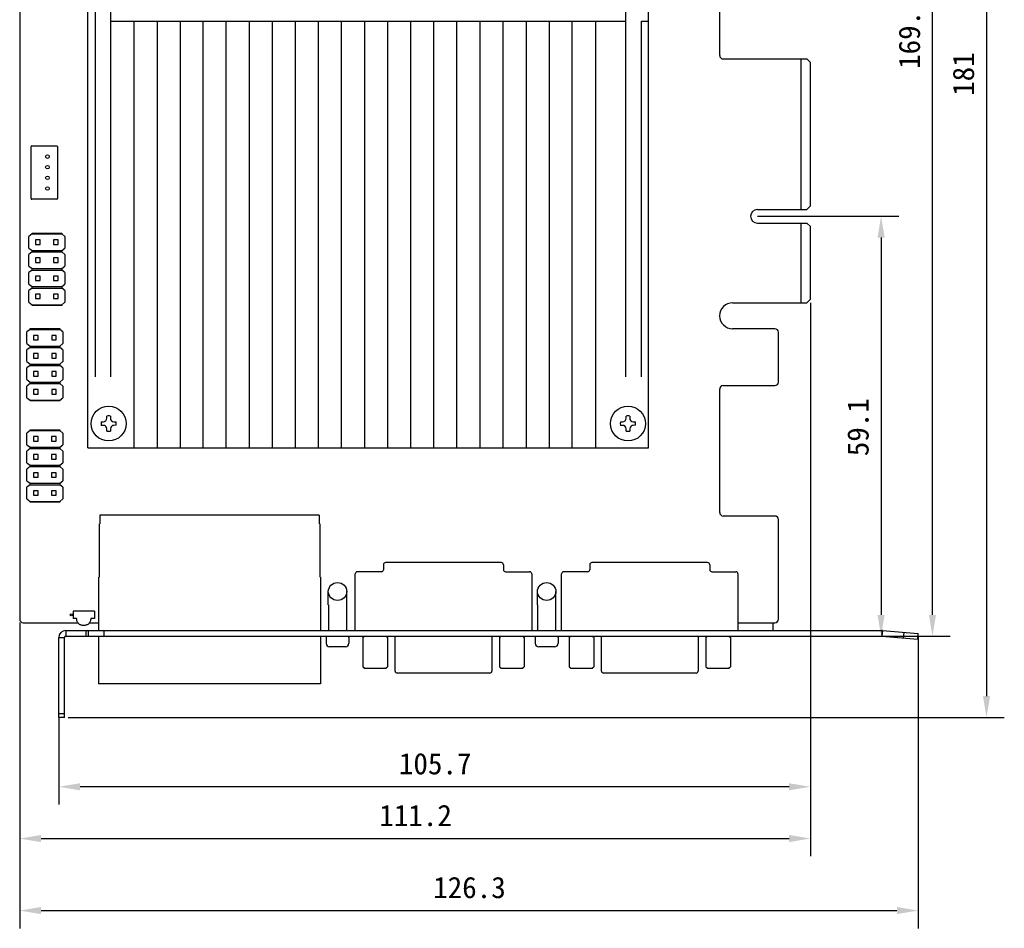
# Model space of a CAD drawing. Header units: millimetres. Extents: x 179 to 458, y 82 to 358.
# Tile 1 of 3: x 179 to 318, y 97 to 225. Entities that reach past the tile are written whole.
import ezdxf

# ---------------------------------------------------------------- set-up
doc = ezdxf.new("R2010")
doc.units = ezdxf.units.MM
doc.header["$LTSCALE"] = 32.67
doc.header["$PDMODE"] = 3
doc.header["$PDSIZE"] = 8
doc.linetypes.add('CENTER', pattern=[0.6, 0.375, -0.075, 0.075, -0.075])
doc.layers.get('0').update_dxf_attribs({"linetype": 'CONTINUOUS'})
doc.layers.get('Defpoints').update_dxf_attribs({"linetype": 'CONTINUOUS'})
for name, color, linetype in [('00_COMPONENTS', 7, 'CONTINUOUS'), ('20_ALL_FEATURES', 7, 'CONTINUOUS'), ('51__DRAFT_DIMS', 7, 'CONTINUOUS')]:
    doc.layers.add(name, color=color, linetype=linetype)
doc.styles.get("Standard").update_dxf_attribs({"font": 'simfang.ttf'})
doc.dimstyles.new('DIMSTYLE_1', dxfattribs={"dimtxt": 3, "dimasz": 3, "dimexe": 2.5, "dimexo": 0.5, "dimgap": 0.75, "dimtad": 1, "dimdec": 1, "dimdsep": 46, "dimtxsty": 'STANDARD', "dimblk": '_FILLED', "dimblk1": '_FILLED', "dimblk2": '_FILLED', "dimcen": 0.09, "dimclrt": 256, "dimazin": 2, "dimtp": 0.5, "dimtm": 0.5, "dimtfac": 1, "dimtdec": 1, "dimtofl": 0, "dimtmove": 0, "dimatfit": 3, "dimldrblk": '_FILLED', "dimfxl": 1, "dimtolj": 1, "dimarcsym": 0})
doc.dimstyles.new('DIMSTYLE_2', dxfattribs={"dimtxt": 3, "dimasz": 3, "dimexe": 2.5, "dimexo": 0.5, "dimgap": 0.75, "dimtad": 1, "dimdec": 1, "dimdsep": 46, "dimtxsty": 'STANDARD', "dimblk": '_FILLED', "dimblk1": '_FILLED', "dimblk2": '_FILLED', "dimcen": 0.09, "dimazin": 2, "dimtp": 0.3, "dimtm": 0.3, "dimtfac": 1, "dimtdec": 1, "dimtofl": 0, "dimtmove": 0, "dimatfit": 3, "dimldrblk": '_FILLED', "dimfxl": 1, "dimtolj": 1, "dimarcsym": 0})

# ---------------------------------------------------------------- blocks, each defined once
blk = doc.blocks.new('_FILLED')
at = {"color": 0, "linetype": 'ByBlock'}
blk.add_solid([(0, 0), (-1, 0.167), (-1, -0.167)], dxfattribs=at)
blk = doc.blocks.new('*D1')
at = {"layer": '51__DRAFT_DIMS', "color": 0, "lineweight": -2}
for p, q in [((277.81, 307.45), (317.81, 307.45)), ((315.31, 304.45), (315.31, 129.47)), ((186.2, 126.47), (317.81, 126.47))]:
    blk.add_line(p, q, dxfattribs=at)
at = {"layer": 'Defpoints', "color": 0}
for p in [(277.31, 307.45), (185.7, 126.47), (315.31, 126.47)]:
    blk.add_point(p, dxfattribs=at)
at = {"layer": '51__DRAFT_DIMS', "color": 0, "linetype": 'ByBlock', "lineweight": -2, "xscale": 3, "yscale": 3, "zscale": 3}
for p, rotation in [((315.31, 307.45), 89.99999999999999), ((315.31, 126.47), 270)]:
    blk.add_blockref('_FILLED', p, dxfattribs=dict(at, rotation=rotation))
at = {"layer": '51__DRAFT_DIMS', "insert": (310.56, 216.95), "char_height": 3, "attachment_point": 2, "rotation": 90, "line_spacing_factor": 0.9}
blk.add_mtext('\\A1;181', dxfattribs=at)
blk = doc.blocks.new('*D2')
at = {"layer": '51__DRAFT_DIMS', "color": 0, "lineweight": -2}
for p, q in [((277.81, 307.45), (310.21, 307.45)), ((307.71, 140.9), (307.71, 304.45)), ((287.03, 137.9), (310.21, 137.9))]:
    blk.add_line(p, q, dxfattribs=at)
at = {"layer": 'Defpoints', "color": 0}
for p in [(277.31, 307.45), (307.71, 307.45), (286.53, 137.9)]:
    blk.add_point(p, dxfattribs=at)
at = {"layer": '51__DRAFT_DIMS', "color": 0, "linetype": 'ByBlock', "lineweight": -2, "xscale": 3, "yscale": 3, "zscale": 3}
for p, rotation in [((307.71, 307.45), 90), ((307.71, 137.9), 270)]:
    blk.add_blockref('_FILLED', p, dxfattribs=dict(at, rotation=rotation))
at = {"layer": '51__DRAFT_DIMS', "insert": (302.96, 222.78), "char_height": 3, "attachment_point": 2, "rotation": 90, "line_spacing_factor": 0.9}
blk.add_mtext('\\A1;169.6', dxfattribs=at)
blk = doc.blocks.new('*D3')
at = {"layer": '51__DRAFT_DIMS', "color": 0, "lineweight": -2}
for p, q in [((286.22, 196.95), (302.99, 196.95)), ((300.49, 193.95), (300.49, 140.9)), ((281.42, 137.9), (302.99, 137.9))]:
    blk.add_line(p, q, dxfattribs=at)
at = {"layer": 'Defpoints', "color": 0}
for p in [(285.72, 196.95), (280.92, 137.9), (300.49, 137.9)]:
    blk.add_point(p, dxfattribs=at)
at = {"layer": '51__DRAFT_DIMS', "color": 0, "linetype": 'ByBlock', "lineweight": -2, "xscale": 3, "yscale": 3, "zscale": 3}
for p, rotation in [((300.49, 196.95), 90), ((300.49, 137.9), 270)]:
    blk.add_blockref('_FILLED', p, dxfattribs=dict(at, rotation=rotation))
at = {"layer": '51__DRAFT_DIMS', "color": 0, "insert": (295.74, 167.29), "char_height": 3, "attachment_point": 2, "rotation": 90, "line_spacing_factor": 0.9}
blk.add_mtext('\\A1;59.1', dxfattribs=at)
blk = doc.blocks.new('*D4')
at = {"layer": '51__DRAFT_DIMS', "color": 0, "lineweight": -2}
for p, q in [((290.56, 184.79), (290.56, 114.22)), ((184.9, 126.47), (184.9, 114.22)), ((287.56, 116.72), (187.9, 116.72))]:
    blk.add_line(p, q, dxfattribs=at)
at = {"layer": 'Defpoints', "color": 0}
for p in [(290.56, 185.29), (184.9, 126.97), (184.9, 116.72)]:
    blk.add_point(p, dxfattribs=at)
at = {"layer": '51__DRAFT_DIMS', "color": 0, "linetype": 'ByBlock', "lineweight": -2, "xscale": 3, "yscale": 3, "zscale": 3}
for p, rotation in [((184.9, 116.72), 180), ((290.56, 116.72), 360)]:
    blk.add_blockref('_FILLED', p, dxfattribs=dict(at, rotation=rotation))
at = {"layer": '51__DRAFT_DIMS', "color": 0, "insert": (237.81, 121.47), "char_height": 3, "attachment_point": 2, "line_spacing_factor": 0.9}
blk.add_mtext('\\A1;105.7', dxfattribs=at)
blk = doc.blocks.new('*D5')
at = {"layer": '51__DRAFT_DIMS', "color": 0, "lineweight": -2}
for p, q in [((290.56, 184.79), (290.56, 106.94)), ((179.41, 139.8), (179.41, 106.94)), ((182.41, 109.44), (287.56, 109.44))]:
    blk.add_line(p, q, dxfattribs=at)
at = {"layer": 'Defpoints', "color": 0}
for p in [(290.56, 185.29), (179.41, 140.3), (290.56, 109.44)]:
    blk.add_point(p, dxfattribs=at)
at = {"layer": '51__DRAFT_DIMS', "color": 0, "linetype": 'ByBlock', "lineweight": -2, "xscale": 3, "yscale": 3, "zscale": 3, "rotation": 180}
blk.add_blockref('_FILLED', (179.41, 109.44), dxfattribs=at)
at = {"layer": '51__DRAFT_DIMS', "color": 0, "linetype": 'ByBlock', "lineweight": -2, "xscale": 3, "yscale": 3, "zscale": 3}
blk.add_blockref('_FILLED', (290.56, 109.44), dxfattribs=at)
at = {"layer": '51__DRAFT_DIMS', "color": 0, "insert": (235.06, 114.19), "char_height": 3, "attachment_point": 2, "line_spacing_factor": 0.9}
blk.add_mtext('\\A1;111.2', dxfattribs=at)
blk = doc.blocks.new('*D6')
at = {"layer": '51__DRAFT_DIMS', "color": 0, "lineweight": -2}
for p, q in [((179.41, 139.8), (179.41, 96.81)), ((305.71, 137.76), (305.71, 96.81)), ((182.41, 99.31), (302.71, 99.31))]:
    blk.add_line(p, q, dxfattribs=at)
at = {"layer": 'Defpoints', "color": 0}
for p in [(179.41, 140.3), (305.71, 138.26), (305.71, 99.31)]:
    blk.add_point(p, dxfattribs=at)
at = {"layer": '51__DRAFT_DIMS', "color": 0, "linetype": 'ByBlock', "lineweight": -2, "xscale": 3, "yscale": 3, "zscale": 3, "rotation": 180}
blk.add_blockref('_FILLED', (179.41, 99.31), dxfattribs=at)
at = {"layer": '51__DRAFT_DIMS', "color": 0, "linetype": 'ByBlock', "lineweight": -2, "xscale": 3, "yscale": 3, "zscale": 3}
blk.add_blockref('_FILLED', (305.71, 99.31), dxfattribs=at)
at = {"layer": '51__DRAFT_DIMS', "insert": (242.63, 104.06), "char_height": 3, "attachment_point": 2, "line_spacing_factor": 0.9}
blk.add_mtext('\\A1;126.3', dxfattribs=at)

msp = doc.modelspace()

# ---------------------------------------------------------------- linework, layer by layer
at = {"layer": '00_COMPONENTS'}
for p, q in [((179.406, 306.949), (179.406, 140.299)), ((277.806, 219.579), (277.806, 306.949)), ((188.996, 164.376), (188.996, 289.222)), ((267.815, 164.376), (267.815, 289.222)), ((189.996, 278.421), (189.996, 174.396)), ((192.238, 174.396), (192.238, 236.666)), ((264.573, 229.429), (264.573, 174.396)), ((192.238, 224.381), (264.573, 224.381)), ((195.481, 164.376), (195.481, 224.381)), ((198.723, 224.381), (198.723, 164.376)), ((201.966, 224.381), (201.966, 164.376)), ((205.208, 164.376), (205.208, 224.381)), ((208.451, 164.376), (208.451, 224.381)), ((211.693, 164.376), (211.693, 224.381)), ((214.936, 164.376), (214.936, 224.381)), ((218.178, 164.376), (218.178, 224.381)), ((221.421, 164.376), (221.421, 224.381)), ((224.663, 164.376), (224.663, 224.381)), ((227.906, 164.376), (227.906, 224.381)), ((231.148, 164.376), (231.148, 224.381)), ((234.391, 164.376), (234.391, 224.381)), ((237.633, 164.376), (237.633, 224.381)), ((240.875, 164.376), (240.875, 224.381)), ((244.118, 164.376), (244.118, 224.381)), ((247.36, 164.376), (247.36, 224.381)), ((250.603, 224.381), (250.603, 164.376)), ((253.845, 224.381), (253.845, 164.376)), ((257.088, 164.376), (257.088, 224.381)), ((260.398, 164.376), (260.398, 224.381)), ((266.815, 224.381), (267.815, 224.381)), ((266.815, 174.396), (266.815, 224.381)), ((278.306, 219.079), (290.056, 219.079)), ((289.256, 197.899), (289.256, 219.079)), ((290.556, 218.579), (290.056, 219.079)), ((290.556, 198.399), (290.556, 218.579)), ((181.004, 199.452), (181.004, 206.752)), ((181.104, 206.852), (184.604, 206.852)), ((184.704, 206.752), (184.704, 199.452)), ((184.604, 199.352), (181.104, 199.352)), ((290.056, 197.899), (290.556, 198.399)), ((283.106, 197.899), (290.056, 197.899)), ((283.106, 195.999), (290.056, 195.999)), ((289.256, 184.789), (289.256, 195.999)), ((290.556, 195.499), (290.056, 195.999)), ((290.556, 185.289), (290.556, 195.499)), ((181.141, 194.476), (180.691, 194.126)), ((180.691, 192.486), (180.691, 194.126)), ((181.141, 194.476), (181.141, 194.576)), ((181.141, 194.576), (185.321, 194.576)), ((181.141, 194.476), (185.321, 194.476)), ((185.321, 194.576), (185.321, 194.476)), ((185.771, 194.126), (185.321, 194.476)), ((185.771, 194.126), (185.771, 192.486)), ((180.691, 192.486), (181.141, 192.136)), ((181.641, 193.626), (181.641, 192.986)), ((182.281, 193.626), (181.641, 193.626)), ((181.641, 192.986), (182.281, 192.986)), ((182.281, 192.986), (182.281, 193.626)), ((184.181, 193.626), (184.181, 192.986)), ((184.821, 193.626), (184.181, 193.626)), ((184.181, 192.986), (184.821, 192.986)), ((184.821, 192.986), (184.821, 193.626)), ((185.321, 192.136), (185.771, 192.486)), ((181.141, 191.936), (180.691, 191.586)), ((180.691, 189.946), (180.691, 191.586)), ((181.141, 191.936), (181.141, 192.136)), ((181.141, 192.136), (185.321, 192.136)), ((181.141, 191.936), (185.321, 191.936)), ((181.641, 191.086), (181.641, 190.446)), ((182.281, 191.086), (181.641, 191.086)), ((182.281, 190.446), (182.281, 191.086)), ((184.181, 191.086), (184.181, 190.446)), ((184.821, 191.086), (184.181, 191.086)), ((184.821, 190.446), (184.821, 191.086)), ((185.321, 192.136), (185.321, 191.936)), ((185.771, 191.586), (185.321, 191.936)), ((185.771, 191.586), (185.771, 189.946)), ((180.691, 189.946), (181.141, 189.596)), ((181.641, 190.446), (182.281, 190.446)), ((184.181, 190.446), (184.821, 190.446)), ((185.321, 189.596), (185.771, 189.946)), ((181.141, 189.396), (180.691, 189.046)), ((180.691, 187.406), (180.691, 189.046)), ((181.141, 189.396), (181.141, 189.596)), ((181.141, 189.596), (185.321, 189.596)), ((181.141, 189.396), (185.321, 189.396)), ((181.641, 188.546), (181.641, 187.906)), ((182.281, 188.546), (181.641, 188.546)), ((182.281, 187.906), (182.281, 188.546)), ((184.181, 188.546), (184.181, 187.906)), ((184.821, 188.546), (184.181, 188.546)), ((184.821, 187.906), (184.821, 188.546)), ((185.321, 189.596), (185.321, 189.396)), ((185.771, 189.046), (185.321, 189.396)), ((185.771, 189.046), (185.771, 187.406)), ((180.691, 187.406), (181.141, 187.056)), ((181.141, 186.856), (180.691, 186.506)), ((181.141, 186.856), (181.141, 187.056)), ((181.141, 187.056), (185.321, 187.056)), ((181.141, 186.856), (185.321, 186.856)), ((181.641, 187.906), (182.281, 187.906)), ((184.181, 187.906), (184.821, 187.906)), ((185.321, 187.056), (185.771, 187.406)), ((185.321, 187.056), (185.321, 186.856)), ((185.771, 186.506), (185.321, 186.856)), ((180.691, 184.866), (180.691, 186.506)), ((181.641, 186.006), (181.641, 185.366)), ((182.281, 186.006), (181.641, 186.006)), ((182.281, 185.366), (182.281, 186.006)), ((184.181, 186.006), (184.181, 185.366)), ((184.821, 186.006), (184.181, 186.006)), ((184.821, 185.366), (184.821, 186.006)), ((185.771, 186.506), (185.771, 184.866)), ((180.691, 184.866), (181.141, 184.516)), ((181.141, 184.416), (181.141, 184.516)), ((181.141, 184.516), (185.321, 184.516)), ((185.321, 184.416), (181.141, 184.416)), ((181.641, 185.366), (182.281, 185.366)), ((184.181, 185.366), (184.821, 185.366)), ((185.321, 184.516), (185.771, 184.866)), ((185.321, 184.516), (185.321, 184.416)), ((279.621, 184.789), (290.056, 184.789)), ((290.056, 184.789), (290.556, 185.289)), ((180.862, 181.049), (180.412, 180.699)), ((180.412, 179.059), (180.412, 180.699)), ((180.862, 181.049), (180.862, 181.149)), ((180.862, 181.149), (185.042, 181.149)), ((180.862, 181.049), (185.042, 181.049)), ((181.362, 180.199), (181.362, 179.559)), ((182.002, 180.199), (181.362, 180.199)), ((182.002, 179.559), (182.002, 180.199)), ((183.902, 180.199), (183.902, 179.559)), ((184.542, 180.199), (183.902, 180.199)), ((184.542, 179.559), (184.542, 180.199)), ((185.042, 181.149), (185.042, 181.049)), ((185.492, 180.699), (185.042, 181.049)), ((185.492, 180.699), (185.492, 179.059)), ((285.556, 181.139), (279.621, 181.139)), ((286.056, 173.639), (286.056, 180.639)), ((180.412, 179.059), (180.862, 178.709)), ((180.862, 178.509), (180.862, 178.709)), ((180.862, 178.709), (185.042, 178.709)), ((181.362, 179.559), (182.002, 179.559)), ((183.902, 179.559), (184.542, 179.559)), ((185.042, 178.709), (185.492, 179.059)), ((185.042, 178.709), (185.042, 178.509)), ((180.862, 178.509), (180.412, 178.159)), ((180.412, 176.519), (180.412, 178.159)), ((180.862, 178.509), (185.042, 178.509)), ((181.362, 177.659), (181.362, 177.019)), ((182.002, 177.659), (181.362, 177.659)), ((182.002, 177.019), (182.002, 177.659)), ((183.902, 177.659), (183.902, 177.019)), ((184.542, 177.659), (183.902, 177.659)), ((184.542, 177.019), (184.542, 177.659)), ((185.492, 178.159), (185.042, 178.509)), ((185.492, 178.159), (185.492, 176.519)), ((180.412, 176.519), (180.862, 176.169)), ((180.862, 175.969), (180.412, 175.619)), ((180.862, 175.969), (180.862, 176.169)), ((180.862, 176.169), (185.042, 176.169)), ((180.862, 175.969), (185.042, 175.969)), ((181.362, 177.019), (182.002, 177.019)), ((183.902, 177.019), (184.542, 177.019)), ((185.042, 176.169), (185.492, 176.519)), ((185.042, 176.169), (185.042, 175.969)), ((185.492, 175.619), (185.042, 175.969)), ((180.412, 173.979), (180.412, 175.619)), ((181.362, 175.119), (181.362, 174.479)), ((182.002, 175.119), (181.362, 175.119)), ((181.362, 174.479), (182.002, 174.479)), ((182.002, 174.479), (182.002, 175.119)), ((183.902, 175.119), (183.902, 174.479)), ((184.542, 175.119), (183.902, 175.119)), ((183.902, 174.479), (184.542, 174.479)), ((184.542, 174.479), (184.542, 175.119)), ((185.492, 175.619), (185.492, 173.979)), ((180.412, 173.979), (180.862, 173.629)), ((180.862, 173.429), (180.412, 173.079)), ((180.412, 171.439), (180.412, 173.079)), ((180.862, 173.429), (180.862, 173.629)), ((180.862, 173.629), (185.042, 173.629)), ((180.862, 173.429), (185.042, 173.429)), ((185.042, 173.629), (185.492, 173.979)), ((185.042, 173.629), (185.042, 173.429)), ((185.492, 173.079), (185.042, 173.429)), ((185.492, 173.079), (185.492, 171.439)), ((278.306, 173.139), (285.556, 173.139)), ((181.362, 172.579), (181.362, 171.939)), ((182.002, 172.579), (181.362, 172.579)), ((181.362, 171.939), (182.002, 171.939)), ((182.002, 171.939), (182.002, 172.579)), ((183.902, 172.579), (183.902, 171.939)), ((184.542, 172.579), (183.902, 172.579)), ((183.902, 171.939), (184.542, 171.939)), ((184.542, 171.939), (184.542, 172.579)), ((277.806, 155.299), (277.806, 172.639)), ((180.412, 171.439), (180.862, 171.089)), ((180.862, 170.989), (180.862, 171.089)), ((180.862, 171.089), (185.042, 171.089)), ((185.042, 170.989), (180.862, 170.989)), ((185.042, 171.089), (185.492, 171.439)), ((185.042, 171.089), (185.042, 170.989)), ((191.653, 168.548), (191.652, 168.861)), ((192.152, 168.862), (192.153, 168.55)), ((264.653, 168.548), (264.652, 168.861)), ((265.152, 168.862), (265.153, 168.55)), ((190.842, 168.045), (191.155, 168.046)), ((191.156, 167.546), (190.844, 167.545)), ((192.655, 168.051), (192.967, 168.052)), ((192.969, 167.552), (192.656, 167.551)), ((263.842, 168.045), (264.155, 168.046)), ((264.156, 167.546), (263.844, 167.545)), ((265.655, 168.051), (265.967, 168.052)), ((265.969, 167.552), (265.656, 167.551)), ((180.856, 166.821), (180.406, 166.471)), ((180.406, 164.831), (180.406, 166.471)), ((180.856, 166.821), (180.856, 166.921)), ((180.856, 166.921), (185.036, 166.921)), ((180.856, 166.821), (185.036, 166.821)), ((185.036, 166.921), (185.036, 166.821)), ((185.486, 166.471), (185.036, 166.821)), ((185.486, 166.471), (185.486, 164.831)), ((191.659, 166.735), (191.658, 167.048)), ((192.158, 167.05), (192.159, 166.737)), ((264.659, 166.735), (264.658, 167.048)), ((265.158, 167.05), (265.159, 166.737)), ((180.406, 164.831), (180.856, 164.481)), ((181.356, 165.971), (181.356, 165.331)), ((181.996, 165.971), (181.356, 165.971)), ((181.356, 165.331), (181.996, 165.331)), ((181.996, 165.331), (181.996, 165.971)), ((183.896, 165.971), (183.896, 165.331)), ((184.536, 165.971), (183.896, 165.971)), ((183.896, 165.331), (184.536, 165.331)), ((184.536, 165.331), (184.536, 165.971)), ((185.036, 164.481), (185.486, 164.831)), ((180.856, 164.281), (180.406, 163.931)), ((180.406, 162.291), (180.406, 163.931)), ((180.856, 164.281), (180.856, 164.481)), ((180.856, 164.481), (185.036, 164.481)), ((180.856, 164.281), (185.036, 164.281)), ((181.356, 163.431), (181.356, 162.791)), ((181.996, 163.431), (181.356, 163.431)), ((181.996, 162.791), (181.996, 163.431)), ((183.896, 163.431), (183.896, 162.791)), ((184.536, 163.431), (183.896, 163.431)), ((184.536, 162.791), (184.536, 163.431)), ((185.036, 164.481), (185.036, 164.281)), ((185.486, 163.931), (185.036, 164.281)), ((185.486, 163.931), (185.486, 162.291)), ((188.996, 164.376), (267.815, 164.376)), ((180.406, 162.291), (180.856, 161.941)), ((180.856, 161.741), (180.856, 161.941)), ((180.856, 161.941), (185.036, 161.941)), ((181.356, 162.791), (181.996, 162.791)), ((183.896, 162.791), (184.536, 162.791)), ((185.036, 161.941), (185.486, 162.291)), ((185.036, 161.941), (185.036, 161.741)), ((180.856, 161.741), (180.406, 161.391)), ((180.406, 159.751), (180.406, 161.391)), ((180.856, 161.741), (185.036, 161.741)), ((181.356, 160.891), (181.356, 160.251)), ((181.996, 160.891), (181.356, 160.891)), ((181.996, 160.251), (181.996, 160.891)), ((183.896, 160.891), (183.896, 160.251)), ((184.536, 160.891), (183.896, 160.891)), ((184.536, 160.251), (184.536, 160.891)), ((185.486, 161.391), (185.036, 161.741)), ((185.486, 161.391), (185.486, 159.751)), ((180.406, 159.751), (180.856, 159.401)), ((180.856, 159.201), (180.406, 158.851)), ((180.856, 159.201), (180.856, 159.401)), ((180.856, 159.401), (185.036, 159.401)), ((180.856, 159.201), (185.036, 159.201)), ((181.356, 160.251), (181.996, 160.251)), ((183.896, 160.251), (184.536, 160.251)), ((185.036, 159.401), (185.486, 159.751)), ((185.036, 159.401), (185.036, 159.201)), ((185.486, 158.851), (185.036, 159.201)), ((180.406, 157.211), (180.406, 158.851)), ((181.356, 158.351), (181.356, 157.711)), ((181.996, 158.351), (181.356, 158.351)), ((181.996, 157.711), (181.996, 158.351)), ((183.896, 158.351), (183.896, 157.711)), ((184.536, 158.351), (183.896, 158.351)), ((184.536, 157.711), (184.536, 158.351)), ((185.486, 158.851), (185.486, 157.211)), ((180.406, 157.211), (180.856, 156.861)), ((180.856, 156.761), (180.856, 156.861)), ((180.856, 156.861), (185.036, 156.861)), ((185.036, 156.761), (180.856, 156.761)), ((181.356, 157.711), (181.996, 157.711)), ((183.896, 157.711), (184.536, 157.711)), ((185.036, 156.861), (185.486, 157.211)), ((185.036, 156.861), (185.036, 156.761)), ((190.583, 153.699), (190.583, 146.199)), ((221.486, 154.899), (190.686, 154.899)), ((190.686, 154.899), (190.686, 153.699)), ((221.486, 154.899), (221.486, 153.699)), ((221.587, 153.699), (221.587, 146.199)), ((285.556, 154.799), (278.306, 154.799)), ((286.056, 140.299), (286.056, 154.299)), ((247.111, 148.249), (230.841, 148.249)), ((276.111, 148.249), (259.841, 148.249)), ((230.241, 146.949), (226.876, 146.949)), ((230.541, 147.949), (230.541, 147.249)), ((247.411, 147.949), (247.411, 147.249)), ((247.711, 146.949), (251.076, 146.949)), ((259.241, 146.949), (255.876, 146.949)), ((259.541, 147.949), (259.541, 147.249)), ((276.411, 147.949), (276.411, 147.249)), ((276.711, 146.949), (280.076, 146.949)), ((190.486, 146.199), (190.486, 138.699)), ((221.686, 146.199), (221.686, 138.699)), ((226.576, 138.699), (226.576, 146.649)), ((251.376, 146.649), (251.376, 138.699)), ((255.576, 138.699), (255.576, 146.649)), ((280.376, 146.649), (280.376, 138.699)), ((222.784, 142.299), (222.784, 144.18)), ((225.377, 142.299), (225.377, 144.18)), ((252.184, 142.299), (252.184, 144.18)), ((254.777, 142.299), (254.777, 144.18)), ((189.906, 141.399), (186.906, 141.399)), ((186.906, 141.399), (186.906, 140.399)), ((189.906, 141.399), (189.906, 140.399)), ((222.792, 142.299), (222.792, 138.699)), ((225.369, 138.699), (225.369, 142.299)), ((252.192, 142.299), (252.192, 138.699)), ((254.769, 138.699), (254.769, 142.299)), ((179.906, 139.799), (187.586, 139.799)), ((187.402, 140.396), (186.906, 140.399)), ((189.225, 139.799), (190.486, 139.799)), ((189.906, 140.399), (189.407, 140.401)), ((280.376, 139.799), (285.556, 139.799)), ((285.256, 139.799), (285.256, 138.699)), ((185.896, 138.699), (300.611, 138.699)), ((185.896, 138.699), (185.896, 137.899)), ((188.688, 138.699), (188.688, 137.899)), ((189.042, 138.699), (189.042, 137.899)), ((191.289, 137.899), (191.289, 138.699)), ((300.611, 138.699), (300.611, 137.899)), ((300.68, 138.696), (300.611, 137.899)), ((300.68, 138.696), (305.711, 138.256)), ((303.649, 137.633), (303.718, 138.43)), ((184.896, 137.699), (185.696, 137.699)), ((184.896, 126.469), (184.896, 137.699)), ((185.696, 126.469), (185.696, 137.699)), ((185.896, 137.899), (300.611, 137.899)), ((190.486, 137.899), (190.486, 131.199)), ((221.686, 137.899), (221.686, 131.199)), ((222.473, 137.699), (222.473, 136.894)), ((222.601, 137.883), (222.595, 137.883)), ((225.566, 137.883), (225.56, 137.883)), ((225.689, 137.699), (225.689, 136.894)), ((227.649, 137.699), (227.849, 137.899)), ((227.649, 137.699), (227.649, 133.599)), ((231.113, 137.699), (230.913, 137.899)), ((231.113, 137.699), (231.113, 133.599)), ((232.176, 132.999), (232.176, 137.899)), ((245.776, 137.899), (245.776, 132.999)), ((246.849, 137.699), (247.049, 137.899)), ((246.849, 137.699), (246.849, 133.599)), ((250.313, 137.699), (250.113, 137.899)), ((250.313, 137.699), (250.313, 133.599)), ((251.873, 137.699), (251.873, 136.894)), ((252.001, 137.883), (251.995, 137.883)), ((254.966, 137.883), (254.96, 137.883)), ((255.089, 137.699), (255.089, 136.894)), ((256.649, 137.699), (256.849, 137.899)), ((256.649, 137.699), (256.649, 133.599)), ((260.113, 137.699), (259.913, 137.899)), ((260.113, 137.699), (260.113, 133.599)), ((261.176, 132.999), (261.176, 137.899)), ((274.776, 137.899), (274.776, 132.999)), ((275.849, 137.699), (276.049, 137.899)), ((275.849, 137.699), (275.849, 133.599)), ((279.313, 137.699), (279.113, 137.899)), ((279.313, 137.699), (279.313, 133.599)), ((300.611, 137.899), (305.641, 137.459)), ((305.641, 137.459), (305.711, 138.256)), ((225.186, 136.391), (222.975, 136.391)), ((254.586, 136.391), (252.375, 136.391)), ((227.849, 133.399), (227.649, 133.599)), ((227.849, 133.399), (230.913, 133.399)), ((230.913, 133.399), (231.113, 133.599)), ((247.049, 133.399), (246.849, 133.599)), ((247.049, 133.399), (250.113, 133.399)), ((250.113, 133.399), (250.313, 133.599)), ((256.849, 133.399), (256.649, 133.599)), ((256.849, 133.399), (259.913, 133.399)), ((259.913, 133.399), (260.113, 133.599)), ((276.049, 133.399), (275.849, 133.599)), ((276.049, 133.399), (279.113, 133.399)), ((279.113, 133.399), (279.313, 133.599)), ((245.476, 132.699), (232.476, 132.699)), ((274.476, 132.699), (261.476, 132.699)), ((221.686, 131.199), (190.486, 131.199)), ((185.696, 126.969), (184.896, 126.969)), ((185.696, 126.469), (184.896, 126.469))]:
    msp.add_line(p, q, dxfattribs=at)
for centre, radius in [((183.304, 205.352), 0.25), ((183.304, 203.852), 0.25), ((183.304, 202.352), 0.25), ((183.304, 200.852), 0.25), ((191.906, 167.799), 2.45), ((264.906, 167.799), 2.45), ((186.656, 140.899), 0.145)]:
    msp.add_circle(centre, radius, dxfattribs=at)
for centre, radius, start, end in [((278.306, 219.579), 0.5, 180, 270), ((181.104, 206.752), 0.1, 90, 180), ((184.604, 206.752), 0.1, 0, 90), ((181.104, 199.452), 0.1, 180, 270), ((184.604, 199.452), 0.1, 270, 360), ((283.106, 196.949), 0.95, 90, 270), ((279.621, 182.964), 1.825, 90, 270), ((285.556, 180.639), 0.5, 0, 90), ((278.306, 172.639), 0.5, 90, 180), ((285.556, 173.639), 0.5, 270, 360), ((191.913, 164.353), 4.516, 90.1394, 93.31307), ((191.921, 164.353), 4.516, 87.06417, 90.23785), ((264.913, 164.353), 4.516, 90.1394, 93.31307), ((264.921, 164.353), 4.516, 87.06417, 90.23785), ((195.354, 167.81), 4.518, 177.01677, 183.36048), ((191.153, 168.546), 0.5, 270.18862, 0.18862), ((191.158, 167.046), 0.5, 0.18862, 90.18862), ((192.653, 168.551), 0.5, 180.18862, 270.18862), ((192.658, 167.051), 0.5, 90.18862, 180.18862), ((188.457, 167.788), 4.518, 357.01677, 3.36048), ((268.354, 167.81), 4.518, 177.01677, 183.36048), ((264.153, 168.546), 0.5, 270.18862, 0.18862), ((264.158, 167.046), 0.5, 0.18862, 90.18862), ((265.653, 168.551), 0.5, 180.18862, 270.18862), ((265.658, 167.051), 0.5, 90.18862, 180.18862), ((261.457, 167.788), 4.518, 357.01677, 3.36048), ((191.89, 171.245), 4.516, 267.06417, 270.23785), ((191.898, 171.245), 4.516, 270.1394, 273.31307), ((264.89, 171.245), 4.516, 267.06417, 270.23785), ((264.898, 171.245), 4.516, 270.1394, 273.31307), ((278.306, 155.299), 0.5, 180, 270), ((285.556, 154.299), 0.5, 0, 90), ((230.841, 147.949), 0.3, 90, 180), ((247.111, 147.949), 0.3, 0, 90), ((259.841, 147.949), 0.3, 90, 180), ((276.111, 147.949), 0.3, 0, 90), ((226.876, 146.649), 0.3, 90, 180), ((230.241, 147.249), 0.3, 270, 360), ((247.711, 147.249), 0.3, 180, 270), ((251.076, 146.649), 0.3, 0, 90), ((255.876, 146.649), 0.3, 90, 180), ((259.241, 147.249), 0.3, 270, 360), ((276.711, 147.249), 0.3, 180, 270), ((280.076, 146.649), 0.3, 0, 90), ((179.906, 140.299), 0.5, 180, 270), ((285.556, 140.299), 0.5, 270, 360), ((185.896, 137.699), 1, 90, 180), ((300.611, 137.899), 0.8, 85, 90), ((185.896, 137.699), 0.2, 90, 180), ((222.673, 137.699), 0.2, 112.91992, 180), ((225.489, 137.699), 0.2, 0, 67.08008), ((252.073, 137.699), 0.2, 112.91992, 180), ((254.889, 137.699), 0.2, 0, 67.08008), ((222.975, 136.894), 0.502, 180, 270), ((225.186, 136.894), 0.502, 270, 360), ((252.375, 136.894), 0.502, 180, 270), ((254.586, 136.894), 0.502, 270, 360), ((232.476, 132.999), 0.3, 180, 270.00066), ((245.476, 132.999), 0.3, 269.99936, 360), ((261.476, 132.999), 0.3, 180, 270.00066), ((274.476, 132.999), 0.3, 269.99936, 360)]:
    msp.add_arc(centre, radius, start, end, dxfattribs=at)
for centre in [(224.081, 144.18), (253.481, 144.18)]:
    msp.add_ellipse(centre, major_axis=(1.296, 0), ratio=0.9689922, dxfattribs=at)
for points, knots in [([(188.406, 139.399), (188.332, 139.402), (188.192, 139.417), (187.996, 139.47), (187.827, 139.553), (187.685, 139.666), (187.571, 139.809), (187.486, 139.981), (187.429, 140.18), (187.411, 140.324), (187.406, 140.399)], [0, 0, 0, 0, 0.1397451, 0.2661661, 0.3830812, 0.4952836, 0.6081683, 0.7270375, 0.8564599, 1, 1, 1, 1]), ([(189.406, 140.399), (189.4, 140.324), (189.382, 140.18), (189.325, 139.981), (189.24, 139.809), (189.126, 139.666), (188.984, 139.553), (188.815, 139.47), (188.619, 139.417), (188.479, 139.402), (188.406, 139.399)], [0, 0, 0, 0, 0.1435401, 0.2729625, 0.3918317, 0.5047164, 0.6169188, 0.7338339, 0.8602549, 1, 1, 1, 1]), ([(227.649, 137.699), (227.691, 137.741), (227.776, 137.818), (227.875, 137.878), (227.926, 137.899)], [0, 0, 0, 0, 0.5232235, 1, 1, 1, 1]), ([(230.835, 137.899), (230.886, 137.878), (230.985, 137.818), (231.07, 137.741), (231.113, 137.699)], [0, 0, 0, 0, 0.4767781, 1, 1, 1, 1]), ([(246.849, 137.699), (246.891, 137.741), (246.976, 137.818), (247.075, 137.878), (247.126, 137.899)], [0, 0, 0, 0, 0.5232235, 1, 1, 1, 1]), ([(250.035, 137.899), (250.086, 137.878), (250.185, 137.818), (250.27, 137.741), (250.313, 137.699)], [0, 0, 0, 0, 0.4767781, 1, 1, 1, 1]), ([(256.649, 137.699), (256.691, 137.741), (256.776, 137.818), (256.875, 137.878), (256.926, 137.899)], [0, 0, 0, 0, 0.5232235, 1, 1, 1, 1]), ([(259.835, 137.899), (259.886, 137.878), (259.985, 137.818), (260.07, 137.741), (260.113, 137.699)], [0, 0, 0, 0, 0.4767781, 1, 1, 1, 1]), ([(275.849, 137.699), (275.891, 137.741), (275.976, 137.818), (276.075, 137.878), (276.126, 137.899)], [0, 0, 0, 0, 0.5232235, 1, 1, 1, 1]), ([(279.035, 137.899), (279.086, 137.878), (279.185, 137.818), (279.27, 137.741), (279.313, 137.699)], [0, 0, 0, 0, 0.4767781, 1, 1, 1, 1]), ([(227.649, 133.599), (227.691, 133.557), (227.776, 133.48), (227.875, 133.419), (227.926, 133.399)], [0, 0, 0, 0, 0.5232235, 1, 1, 1, 1]), ([(230.835, 133.399), (230.886, 133.419), (230.985, 133.48), (231.07, 133.557), (231.113, 133.599)], [0, 0, 0, 0, 0.4767781, 1, 1, 1, 1]), ([(246.849, 133.599), (246.891, 133.557), (246.976, 133.48), (247.075, 133.419), (247.126, 133.399)], [0, 0, 0, 0, 0.5232235, 1, 1, 1, 1]), ([(250.035, 133.399), (250.086, 133.419), (250.185, 133.48), (250.27, 133.557), (250.313, 133.599)], [0, 0, 0, 0, 0.4767781, 1, 1, 1, 1]), ([(256.649, 133.599), (256.691, 133.557), (256.776, 133.48), (256.875, 133.419), (256.926, 133.399)], [0, 0, 0, 0, 0.5232235, 1, 1, 1, 1]), ([(259.835, 133.399), (259.886, 133.419), (259.985, 133.48), (260.07, 133.557), (260.113, 133.599)], [0, 0, 0, 0, 0.4767781, 1, 1, 1, 1]), ([(275.849, 133.599), (275.891, 133.557), (275.976, 133.48), (276.075, 133.419), (276.126, 133.399)], [0, 0, 0, 0, 0.5232235, 1, 1, 1, 1]), ([(279.035, 133.399), (279.086, 133.419), (279.185, 133.48), (279.27, 133.557), (279.313, 133.599)], [0, 0, 0, 0, 0.4767781, 1, 1, 1, 1])]:
    msp.add_open_spline(points, degree=3, knots=knots, dxfattribs=at)
at = {"layer": '20_ALL_FEATURES', "linetype": 'CENTER'}
msp.add_line((283.106, 196.949), (287.056, 196.949), dxfattribs=at)

# ---------------------------------------------------------------- dimensions: what is measured, and where the dimension line sits
at = {"layer": '51__DRAFT_DIMS'}
for base, p1, p2, angle, dimstyle, picture, middle in [((315.311, 126.469), (277.306, 307.449), (185.696, 126.469), 270, 'DIMSTYLE_1', '*D1', (315.311, 216.953)), ((307.711721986, 307.448927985), (286.528458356, 137.898927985), (277.305565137, 307.448927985), 90, 'DIMSTYLE_1', '*D2', (307.711721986, 222.779400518)), ((300.493239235, 137.898927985), (285.719107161, 196.948927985), (280.915565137, 137.898927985), 270, 'DIMSTYLE_2', '*D3', (300.493239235, 167.292097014)), ((184.896, 116.719), (290.556, 185.289), (184.896, 126.969), 180, 'DIMSTYLE_2', '*D4', (237.813, 116.719))]:
    dim = msp.add_linear_dim(base=base, p1=p1, p2=p2, angle=angle, dimstyle=dimstyle, dxfattribs=at)
    dim.commit()
    dim.dimension.update_dxf_attribs({"geometry": picture, "text_midpoint": middle, "dimtype": 160})
for base, p1, p2, dimstyle, picture, middle in [((290.555565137, 109.444187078), (179.405565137, 140.298927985), (290.555565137, 185.288927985), 'DIMSTYLE_2', '*D5', (235.056738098, 109.444187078)), ((305.711, 99.314), (179.406, 140.299), (305.711, 138.256), 'DIMSTYLE_1', '*D6', (242.634, 99.314))]:
    dim = msp.add_linear_dim(base=base, p1=p1, p2=p2, dimstyle=dimstyle, dxfattribs=at)
    dim.commit()
    dim.dimension.update_dxf_attribs({"geometry": picture, "text_midpoint": middle, "dimtype": 160})

doc.saveas('drawing.dxf')
